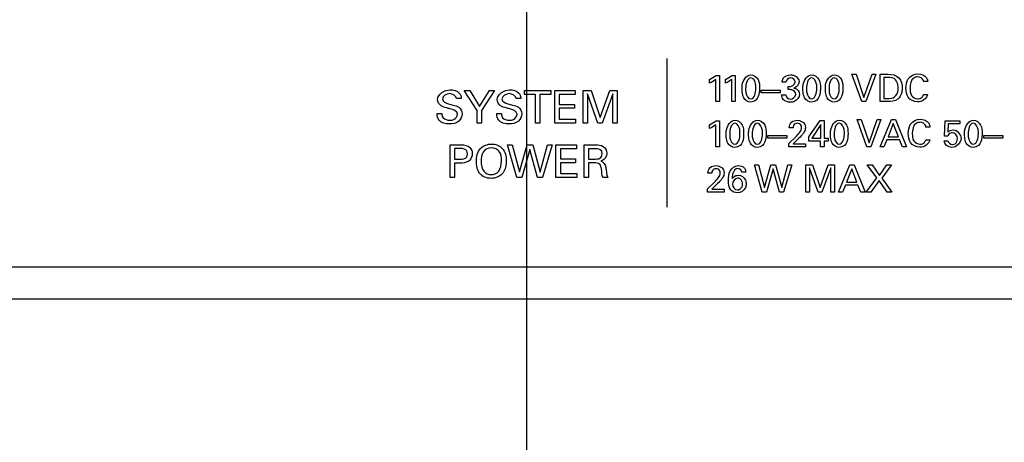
# Model space of a CAD drawing. Header units: inches. Extents: x 0 to 34, y 0 to 22.
# Tile 24 of 55: x 19.6 to 21.4, y 11.6 to 12.4. Entities that reach past the tile are written whole.
import ezdxf

# ---------------------------------------------------------------- set-up
doc = ezdxf.new("R2010")
doc.units = ezdxf.units.IN
doc.header["$LTSCALE"] = 1.87
doc.header["$MEASUREMENT"] = 0
doc.layers.get('0').update_dxf_attribs({"linetype": 'CONTINUOUS'})
doc.layers.add('DIMENSIONS', color=7, linetype='CONTINUOUS')
doc.styles.get("Standard").update_dxf_attribs({"font": 'txt', "width": 0.8})
doc.dimstyles.new('DIMSTYLE_1', dxfattribs={"dimtxt": 0.125, "dimasz": 0.18, "dimexe": 0.125, "dimexo": 0.0625, "dimgap": 0.09, "dimtad": 0, "dimtih": 1, "dimtoh": 1, "dimlfac": 2, "dimzin": 4, "dimdsep": 46, "dimtxsty": 'STANDARD', "dimblk": '_FILLED', "dimblk1": '_FILLED', "dimblk2": '_FILLED', "dimcen": 0.09, "dimadec": 0, "dimazin": 0, "dimtfac": 1, "dimtofl": 0, "dimtmove": 0, "dimatfit": 3, "dimldrblk": '_FILLED', "dimfxl": 1, "dimtolj": 1, "dimtzin": 4, "dimarcsym": 0})

# ---------------------------------------------------------------- blocks, each defined once
blk = doc.blocks.new('*D6')
at = {"layer": 'DIMENSIONS', "color": 2, "linetype": 'CONTINUOUS'}
blk.add_line((20.4859, 12.5852), (20.4859, 11.1855), dxfattribs=at)
at = {"layer": 'DIMENSIONS', "color": 2, "linetype": 'CONTINUOUS', "insert": (20.4234, 11.123), "char_height": 0.125, "width": 1.325, "attachment_point": 3, "rotation": 90, "line_spacing_factor": 0.9}
blk.add_mtext('80.61{\\Ftxt.shx;\\W1.000000;\\H0.125000; }[3.173]', dxfattribs=at)
blk = doc.blocks.new('_FILLED')
at = {"color": 0, "linetype": 'BYBLOCK'}
blk.add_solid([(0, 0), (-1, 0.174), (-1, -0.174)], dxfattribs=at)

msp = doc.modelspace()

# ---------------------------------------------------------------- linework, layer by layer
at = {"color": 40, "linetype": 'CONTINUOUS'}
for p, q in [((20.7436, 12.3148), (20.7436, 12.0418)), ((20.8226, 12.2692), (20.8226, 12.2762)), ((20.8338, 12.2357), (20.8338, 12.2762)), ((20.8343, 12.2837), (20.8405, 12.2837)), ((20.8405, 12.2837), (20.8405, 12.2357)), ((20.8519, 12.2692), (20.8519, 12.2762)), ((20.8631, 12.2357), (20.8631, 12.2762)), ((20.8635, 12.2837), (20.8697, 12.2837)), ((20.8697, 12.2837), (20.8697, 12.2357)), ((21.0843, 12.2858), (21.092, 12.2858)), ((21.1022, 12.2357), (21.0843, 12.2858)), ((21.092, 12.2858), (21.1062, 12.243)), ((21.1062, 12.243), (21.1212, 12.2858)), ((21.1282, 12.2858), (21.1098, 12.2357)), ((21.1212, 12.2858), (21.1282, 12.2858)), ((21.1358, 12.2858), (21.1503, 12.2858)), ((21.1358, 12.2357), (21.1358, 12.2858)), ((21.151, 12.28), (21.1427, 12.28)), ((21.1427, 12.28), (21.1427, 12.2414)), ((20.3715, 12.256), (20.3818, 12.256)), ((20.395, 12.2195), (20.3715, 12.256)), ((20.3818, 12.256), (20.3996, 12.2265)), ((20.3996, 12.2265), (20.4176, 12.256)), ((20.4269, 12.256), (20.4034, 12.2191)), ((20.4176, 12.256), (20.4269, 12.256)), ((20.4822, 12.256), (20.5307, 12.256)), ((20.4822, 12.2489), (20.4822, 12.256)), ((20.5307, 12.256), (20.5307, 12.2489)), ((20.5377, 12.256), (20.5754, 12.256)), ((20.5377, 12.1959), (20.5377, 12.256)), ((20.5754, 12.256), (20.5754, 12.2489)), ((20.5898, 12.256), (20.6045, 12.256)), ((20.5898, 12.1959), (20.5898, 12.256)), ((20.6045, 12.256), (20.6215, 12.2065)), ((20.6215, 12.2065), (20.6389, 12.256)), ((20.6389, 12.256), (20.6526, 12.256)), ((20.6526, 12.256), (20.6526, 12.1959)), ((20.9176, 12.2567), (20.9524, 12.2567)), ((20.9176, 12.2517), (20.9176, 12.2567)), ((20.9524, 12.2567), (20.9524, 12.2517)), ((20.9628, 12.2715), (20.9558, 12.2715)), ((20.9672, 12.2576), (20.9672, 12.2632)), ((21.2235, 12.2723), (21.2161, 12.2723)), ((20.366, 12.241), (20.3573, 12.241)), ((20.4755, 12.241), (20.4668, 12.241)), ((20.5023, 12.2489), (20.4822, 12.2489)), ((20.5023, 12.1959), (20.5023, 12.2489)), ((20.5307, 12.2489), (20.5106, 12.2489)), ((20.5106, 12.2489), (20.5106, 12.1959)), ((20.5754, 12.2489), (20.546, 12.2489)), ((20.546, 12.2489), (20.546, 12.2302)), ((20.6168, 12.1959), (20.5978, 12.2497)), ((20.5978, 12.2497), (20.5978, 12.1959)), ((20.6445, 12.25), (20.6247, 12.1959)), ((20.6445, 12.1959), (20.6445, 12.25)), ((20.9524, 12.2517), (20.9176, 12.2517)), ((20.955, 12.2481), (20.9624, 12.2481)), ((21.1427, 12.2414), (21.1495, 12.2414)), ((21.2158, 12.2489), (21.2234, 12.2489)), ((20.546, 12.2302), (20.574, 12.2302)), ((20.574, 12.2232), (20.546, 12.2232)), ((20.546, 12.2232), (20.546, 12.2032)), ((20.574, 12.2302), (20.574, 12.2232)), ((20.8405, 12.2357), (20.8338, 12.2357)), ((20.8697, 12.2357), (20.8631, 12.2357)), ((21.1098, 12.2357), (21.1022, 12.2357)), ((21.1499, 12.2357), (21.1358, 12.2357)), ((20.3217, 12.2135), (20.3303, 12.2135)), ((20.395, 12.1959), (20.395, 12.2195)), ((20.4034, 12.2191), (20.4034, 12.1959)), ((20.4312, 12.2135), (20.4398, 12.2135)), ((20.546, 12.2032), (20.5761, 12.2032)), ((20.5761, 12.2032), (20.5761, 12.1959)), ((21.0937, 12.2025), (21.1014, 12.2025)), ((21.1115, 12.1524), (21.0937, 12.2025)), ((21.1014, 12.2025), (21.1156, 12.1597)), ((21.1156, 12.1597), (21.1306, 12.2025)), ((21.1376, 12.2025), (21.1192, 12.1524)), ((21.1306, 12.2025), (21.1376, 12.2025)), ((21.1358, 12.1524), (21.1569, 12.2025)), ((21.1569, 12.2025), (21.1644, 12.2025)), ((21.1644, 12.2025), (21.1846, 12.1524)), ((20.4034, 12.1959), (20.395, 12.1959)), ((20.5106, 12.1959), (20.5023, 12.1959)), ((20.5761, 12.1959), (20.5377, 12.1959)), ((20.5978, 12.1959), (20.5898, 12.1959)), ((20.6247, 12.1959), (20.6168, 12.1959)), ((20.6526, 12.1959), (20.6445, 12.1959)), ((20.8226, 12.1859), (20.8226, 12.1928)), ((20.8338, 12.1524), (20.8338, 12.1928)), ((20.8343, 12.2004), (20.8405, 12.2004)), ((20.8405, 12.2004), (20.8405, 12.1524)), ((20.9762, 12.1873), (20.9689, 12.1873)), ((21.0051, 12.171), (21.0259, 12.201)), ((21.0269, 12.1937), (21.0103, 12.1684)), ((21.0259, 12.201), (21.0334, 12.201)), ((21.0269, 12.1684), (21.0269, 12.1937)), ((21.0334, 12.201), (21.0334, 12.1684)), ((21.1603, 12.1956), (21.1506, 12.171)), ((21.1696, 12.171), (21.1603, 12.1956)), ((21.2277, 12.1889), (21.2203, 12.1889)), ((21.2541, 12.1718), (21.2554, 12.2004)), ((21.2554, 12.2004), (21.2823, 12.2004)), ((21.2613, 12.1948), (21.2604, 12.1792)), ((21.2823, 12.1948), (21.2613, 12.1948)), ((21.2823, 12.2004), (21.2823, 12.1948)), ((20.9298, 12.1734), (20.9645, 12.1734)), ((20.9298, 12.1684), (20.9298, 12.1734)), ((20.9645, 12.1684), (20.9298, 12.1684)), ((20.9645, 12.1734), (20.9645, 12.1684)), ((20.9682, 12.1587), (20.9808, 12.171)), ((20.9843, 12.1658), (20.9759, 12.1579)), ((21.0051, 12.1628), (21.0051, 12.171)), ((21.0103, 12.1684), (21.0269, 12.1684)), ((21.0334, 12.1684), (21.0404, 12.1684)), ((21.0404, 12.1684), (21.0404, 12.1628)), ((21.1484, 12.1654), (21.143, 12.1524)), ((21.1717, 12.1654), (21.1484, 12.1654)), ((21.1506, 12.171), (21.1696, 12.171)), ((21.1771, 12.1524), (21.1717, 12.1654)), ((21.2199, 12.1656), (21.2276, 12.1656)), ((21.2604, 12.1718), (21.2541, 12.1718)), ((21.3268, 12.1734), (21.3615, 12.1734)), ((21.3268, 12.1684), (21.3268, 12.1734)), ((21.3615, 12.1684), (21.3268, 12.1684)), ((21.3615, 12.1734), (21.3615, 12.1684)), ((20.3452, 12.156), (20.3653, 12.156)), ((20.3452, 12.0959), (20.3452, 12.156)), ((20.3652, 12.1493), (20.3535, 12.1493)), ((20.3535, 12.1493), (20.3535, 12.1296)), ((20.4509, 12.156), (20.4598, 12.156)), ((20.468, 12.0959), (20.4509, 12.156)), ((20.4598, 12.156), (20.4728, 12.1065)), ((20.4728, 12.1065), (20.4872, 12.156)), ((20.4919, 12.1473), (20.477, 12.0959)), ((20.4872, 12.156), (20.4975, 12.156)), ((20.5058, 12.0959), (20.4919, 12.1473)), ((20.4975, 12.156), (20.5111, 12.1061)), ((20.5111, 12.1061), (20.5247, 12.156)), ((20.5329, 12.156), (20.5151, 12.0959)), ((20.5247, 12.156), (20.5329, 12.156)), ((20.5399, 12.156), (20.5777, 12.156)), ((20.5399, 12.0959), (20.5399, 12.156)), ((20.5777, 12.1489), (20.5483, 12.1489)), ((20.5483, 12.1489), (20.5483, 12.1302)), ((20.5777, 12.156), (20.5777, 12.1489)), ((20.5917, 12.156), (20.6132, 12.156)), ((20.5917, 12.0959), (20.5917, 12.156)), ((20.6129, 12.149), (20.5998, 12.149)), ((20.5998, 12.149), (20.5998, 12.1301)), ((20.8405, 12.1524), (20.8338, 12.1524)), ((20.9682, 12.1524), (20.9682, 12.1587)), ((20.9987, 12.1524), (20.9682, 12.1524)), ((20.9759, 12.1579), (20.9987, 12.1579)), ((20.9987, 12.1579), (20.9987, 12.1524)), ((21.0267, 12.1628), (21.0051, 12.1628)), ((21.0267, 12.1524), (21.0267, 12.1628)), ((21.0334, 12.1524), (21.0267, 12.1524)), ((21.0404, 12.1628), (21.0334, 12.1628)), ((21.0334, 12.1628), (21.0334, 12.1524)), ((21.1192, 12.1524), (21.1115, 12.1524)), ((21.143, 12.1524), (21.1358, 12.1524)), ((21.1846, 12.1524), (21.1771, 12.1524)), ((21.2535, 12.1637), (21.2607, 12.1637)), ((20.3535, 12.1296), (20.3634, 12.1296)), ((20.5483, 12.1302), (20.5762, 12.1302)), ((20.5762, 12.1302), (20.5762, 12.1232)), ((20.5998, 12.1301), (20.6129, 12.1301)), ((20.3633, 12.1226), (20.3535, 12.1226)), ((20.3535, 12.1226), (20.3535, 12.0959)), ((20.5762, 12.1232), (20.5483, 12.1232)), ((20.5483, 12.1232), (20.5483, 12.1032)), ((20.6104, 12.123), (20.5999, 12.123)), ((20.5999, 12.123), (20.5999, 12.0959)), ((20.9051, 12.1191), (20.9126, 12.1191)), ((20.9194, 12.069), (20.9051, 12.1191)), ((20.9126, 12.1191), (20.9234, 12.0779)), ((20.9234, 12.0779), (20.9353, 12.1191)), ((20.9393, 12.1119), (20.9269, 12.069)), ((20.9353, 12.1191), (20.9439, 12.1191)), ((20.9509, 12.069), (20.9393, 12.1119)), ((20.9439, 12.1191), (20.9552, 12.0776)), ((20.9552, 12.0776), (20.9666, 12.1191)), ((20.9734, 12.1191), (20.9586, 12.069)), ((20.9666, 12.1191), (20.9734, 12.1191)), ((20.9996, 12.1191), (21.0119, 12.1191)), ((20.9996, 12.069), (20.9996, 12.1191)), ((21.0221, 12.069), (21.0063, 12.1139)), ((21.0063, 12.1139), (21.0063, 12.069)), ((21.0119, 12.1191), (21.026, 12.0779)), ((21.026, 12.0779), (21.0405, 12.1191)), ((21.0452, 12.1141), (21.0287, 12.069)), ((21.0405, 12.1191), (21.052, 12.1191)), ((21.0452, 12.069), (21.0452, 12.1141)), ((21.052, 12.1191), (21.052, 12.069)), ((21.0595, 12.069), (21.0806, 12.1191)), ((21.084, 12.1123), (21.0743, 12.0877)), ((21.0806, 12.1191), (21.088, 12.1191)), ((21.0933, 12.0877), (21.084, 12.1123)), ((21.088, 12.1191), (21.1083, 12.069)), ((21.1124, 12.1191), (21.1213, 12.1191)), ((21.1298, 12.0953), (21.1124, 12.1191)), ((21.1213, 12.1191), (21.1349, 12.0999)), ((21.1349, 12.0999), (21.1484, 12.1191)), ((21.1568, 12.1191), (21.1389, 12.0951)), ((21.1484, 12.1191), (21.1568, 12.1191)), ((20.3535, 12.0959), (20.3452, 12.0959)), ((20.477, 12.0959), (20.468, 12.0959)), ((20.5151, 12.0959), (20.5058, 12.0959)), ((20.5783, 12.0959), (20.5399, 12.0959)), ((20.5483, 12.1032), (20.5783, 12.1032)), ((20.5783, 12.1032), (20.5783, 12.0959)), ((20.5999, 12.0959), (20.5917, 12.0959)), ((20.6352, 12.0959), (20.6263, 12.0959)), ((20.8267, 12.1039), (20.8194, 12.1039)), ((20.889, 12.1057), (20.8819, 12.1057)), ((21.1104, 12.069), (21.1298, 12.0953)), ((21.1389, 12.0951), (21.1577, 12.069)), ((20.8187, 12.0753), (20.8313, 12.0877)), ((20.8187, 12.069), (20.8187, 12.0753)), ((20.8348, 12.0825), (20.8264, 12.0745)), ((21.0721, 12.0821), (21.0667, 12.069)), ((21.0953, 12.0821), (21.0721, 12.0821)), ((21.0743, 12.0877), (21.0933, 12.0877)), ((21.1007, 12.069), (21.0953, 12.0821)), ((21.134, 12.0906), (21.1188, 12.069)), ((21.1489, 12.069), (21.134, 12.0906)), ((20.8492, 12.069), (20.8187, 12.069)), ((20.8264, 12.0745), (20.8492, 12.0745)), ((20.8492, 12.0745), (20.8492, 12.069)), ((20.9269, 12.069), (20.9194, 12.069)), ((20.9586, 12.069), (20.9509, 12.069)), ((21.0063, 12.069), (20.9996, 12.069)), ((21.0287, 12.069), (21.0221, 12.069)), ((21.052, 12.069), (21.0452, 12.069)), ((21.0667, 12.069), (21.0595, 12.069)), ((21.1083, 12.069), (21.1007, 12.069)), ((21.1188, 12.069), (21.1104, 12.069)), ((21.1577, 12.069), (21.1489, 12.069))]:
    msp.add_line(p, q, dxfattribs=at)
at = {"color": 7, "linetype": 'CONTINUOUS'}
for p, q in [((13.3268, 11.932), (21.9194, 11.932)), ((13.3268, 11.873), (21.9194, 11.873))]:
    msp.add_line(p, q, dxfattribs=at)
at = {"color": 40, "linetype": 'CONTINUOUS'}
for points in [[(20.8226, 12.2762), (20.8267, 12.2783), (20.8308, 12.2807), (20.8343, 12.2837)], [(20.8338, 12.2762), (20.8305, 12.2734), (20.8266, 12.2711), (20.8226, 12.2692)], [(20.8519, 12.2762), (20.856, 12.2783), (20.86, 12.2807), (20.8635, 12.2837)], [(20.8631, 12.2762), (20.8597, 12.2734), (20.8558, 12.2711), (20.8519, 12.2692)], [(20.8983, 12.2791), (20.891, 12.2791), (20.8887, 12.2668), (20.8887, 12.2595)], [(20.9715, 12.2791), (20.9677, 12.2791), (20.9632, 12.2753), (20.9628, 12.2715)], [(20.98, 12.2715), (20.98, 12.2753), (20.9753, 12.2791), (20.9715, 12.2791)], [(21.0102, 12.2791), (21.0029, 12.2791), (21.0007, 12.2668), (21.0007, 12.2595)], [(21.0516, 12.2791), (21.0443, 12.2791), (21.0421, 12.2668), (21.0421, 12.2595)], [(21.1503, 12.2858), (21.1573, 12.2858), (21.1659, 12.2847), (21.1705, 12.2793)], [(21.1644, 12.2757), (21.1612, 12.2792), (21.1557, 12.28), (21.151, 12.28)], [(21.1705, 12.2793), (21.1748, 12.2742), (21.1766, 12.267), (21.1766, 12.2603)], [(20.3225, 12.2396), (20.3225, 12.2492), (20.3358, 12.2572), (20.3454, 12.2572)], [(20.3454, 12.2572), (20.3514, 12.2572), (20.3583, 12.2557), (20.3623, 12.2513)], [(20.432, 12.2396), (20.432, 12.2492), (20.4453, 12.2572), (20.4549, 12.2572)], [(20.4549, 12.2572), (20.4609, 12.2572), (20.4678, 12.2557), (20.4718, 12.2513)], [(20.8981, 12.2405), (20.9052, 12.2405), (20.9076, 12.2525), (20.9076, 12.2596)], [(20.9672, 12.2632), (20.9722, 12.2627), (20.98, 12.2664), (20.98, 12.2715)], [(20.9738, 12.2572), (20.9716, 12.2576), (20.9694, 12.2576), (20.9672, 12.2576)], [(20.9808, 12.2488), (20.9808, 12.2524), (20.9774, 12.2564), (20.9738, 12.2572)], [(20.987, 12.2716), (20.987, 12.2667), (20.9822, 12.2614), (20.9774, 12.2603)], [(21.0101, 12.2405), (21.0172, 12.2405), (21.0195, 12.2525), (21.0195, 12.2596)], [(21.0515, 12.2405), (21.0586, 12.2405), (21.0609, 12.2525), (21.0609, 12.2596)], [(20.3288, 12.2278), (20.3251, 12.2303), (20.3225, 12.2352), (20.3225, 12.2396)], [(20.3447, 12.2502), (20.3392, 12.2502), (20.3313, 12.2459), (20.3313, 12.2404)], [(20.3313, 12.2404), (20.3313, 12.2358), (20.3376, 12.2326), (20.3422, 12.2315)], [(20.3573, 12.241), (20.357, 12.2462), (20.3499, 12.2502), (20.3447, 12.2502)], [(20.3623, 12.2513), (20.3648, 12.2486), (20.3657, 12.2446), (20.366, 12.241)], [(20.4383, 12.2278), (20.4346, 12.2303), (20.432, 12.2352), (20.432, 12.2396)], [(20.4542, 12.2502), (20.4487, 12.2502), (20.4408, 12.2459), (20.4408, 12.2404)], [(20.4408, 12.2404), (20.4408, 12.2358), (20.4471, 12.2326), (20.4517, 12.2315)], [(20.4668, 12.241), (20.4665, 12.2462), (20.4594, 12.2502), (20.4542, 12.2502)], [(20.4718, 12.2513), (20.4743, 12.2486), (20.4752, 12.2446), (20.4755, 12.241)], [(20.8981, 12.2347), (20.893, 12.2347), (20.8874, 12.2382), (20.8852, 12.2427)], [(20.9076, 12.2384), (20.9051, 12.2361), (20.9015, 12.2347), (20.8981, 12.2347)], [(20.9579, 12.2395), (20.9559, 12.2418), (20.9551, 12.2451), (20.955, 12.2481)], [(20.971, 12.2345), (20.9663, 12.2345), (20.9609, 12.236), (20.9579, 12.2395)], [(20.9624, 12.2481), (20.9623, 12.2441), (20.9672, 12.2402), (20.9712, 12.2402)], [(20.9712, 12.2402), (20.9755, 12.2402), (20.9808, 12.2445), (20.9808, 12.2488)], [(21.01, 12.2347), (21.005, 12.2347), (20.9994, 12.2382), (20.9972, 12.2427)], [(21.0196, 12.2384), (21.0171, 12.2361), (21.0134, 12.2347), (21.01, 12.2347)], [(21.0514, 12.2347), (21.0463, 12.2347), (21.0408, 12.2382), (21.0385, 12.2427)], [(21.061, 12.2384), (21.0585, 12.2361), (21.0548, 12.2347), (21.0514, 12.2347)], [(21.1495, 12.2414), (21.154, 12.2414), (21.1591, 12.2415), (21.1626, 12.2442)], [(21.1683, 12.2398), (21.1635, 12.2358), (21.1562, 12.2357), (21.1499, 12.2357)], [(21.2234, 12.2489), (21.2226, 12.2411), (21.2124, 12.2349), (21.2046, 12.2349)], [(21.2052, 12.2406), (21.2081, 12.2406), (21.2113, 12.2415), (21.2133, 12.2436)], [(21.2133, 12.2436), (21.2146, 12.245), (21.2154, 12.247), (21.2158, 12.2489)], [(20.3589, 12.2123), (20.3589, 12.218), (20.3506, 12.2211), (20.3451, 12.2225)], [(20.3616, 12.2252), (20.3653, 12.2227), (20.3676, 12.2177), (20.3676, 12.2132)], [(20.4684, 12.2123), (20.4684, 12.218), (20.4601, 12.2211), (20.4546, 12.2225)], [(20.4711, 12.2252), (20.4748, 12.2227), (20.4771, 12.2177), (20.4771, 12.2132)], [(20.3252, 12.2013), (20.3226, 12.2046), (20.3217, 12.2092), (20.3217, 12.2135)], [(20.4347, 12.2013), (20.4321, 12.2046), (20.4312, 12.2092), (20.4312, 12.2135)], [(20.3438, 12.1945), (20.3372, 12.1945), (20.3293, 12.1961), (20.3252, 12.2013)], [(20.4533, 12.1945), (20.4467, 12.1945), (20.4388, 12.1961), (20.4347, 12.2013)], [(20.8226, 12.1928), (20.8267, 12.195), (20.8308, 12.1974), (20.8343, 12.2004)], [(20.8338, 12.1928), (20.8305, 12.19), (20.8266, 12.1878), (20.8226, 12.1859)], [(20.869, 12.1958), (20.8617, 12.1958), (20.8595, 12.1834), (20.8595, 12.1762)], [(20.9104, 12.1958), (20.9031, 12.1958), (20.9009, 12.1834), (20.9009, 12.1762)], [(20.9689, 12.1873), (20.969, 12.1911), (20.9705, 12.1953), (20.9733, 12.1978)], [(20.9733, 12.1978), (20.9761, 12.2002), (20.9801, 12.2013), (20.9837, 12.2013)], [(20.9882, 12.1793), (20.99, 12.1818), (20.9917, 12.1848), (20.9917, 12.1878)], [(21.061, 12.1958), (21.0537, 12.1958), (21.0515, 12.1834), (21.0515, 12.1762)], [(21.2604, 12.1792), (21.263, 12.1818), (21.2669, 12.1837), (21.2706, 12.1837)], [(21.2706, 12.1837), (21.2777, 12.1837), (21.2849, 12.175), (21.2849, 12.1678)], [(21.3074, 12.1958), (21.3002, 12.1958), (21.2979, 12.1834), (21.2979, 12.1762)], [(20.8689, 12.1572), (20.876, 12.1572), (20.8783, 12.1692), (20.8783, 12.1763)], [(20.9103, 12.1572), (20.9174, 12.1572), (20.9197, 12.1692), (20.9197, 12.1763)], [(20.9808, 12.171), (20.9834, 12.1736), (20.986, 12.1763), (20.9882, 12.1793)], [(20.9932, 12.1753), (20.9905, 12.1719), (20.9874, 12.1689), (20.9843, 12.1658)], [(21.0608, 12.1572), (21.0679, 12.1572), (21.0703, 12.1692), (21.0703, 12.1763)], [(21.2276, 12.1656), (21.2267, 12.1578), (21.2166, 12.1516), (21.2088, 12.1516)], [(21.2175, 12.1603), (21.2188, 12.1617), (21.2196, 12.1637), (21.2199, 12.1656)], [(21.2626, 12.1758), (21.2616, 12.1747), (21.2609, 12.1733), (21.2604, 12.1718)], [(21.2691, 12.1783), (21.2668, 12.1783), (21.2643, 12.1775), (21.2626, 12.1758)], [(21.2849, 12.1678), (21.2849, 12.1599), (21.2757, 12.1513), (21.2678, 12.1513)], [(21.2782, 12.168), (21.2782, 12.1726), (21.2737, 12.1783), (21.2691, 12.1783)], [(21.3073, 12.1572), (21.3144, 12.1572), (21.3167, 12.1692), (21.3167, 12.1763)], [(20.3653, 12.156), (20.371, 12.156), (20.3779, 12.1554), (20.3817, 12.1512)], [(20.3817, 12.1512), (20.3846, 12.1482), (20.3862, 12.1437), (20.3862, 12.1395)], [(20.3937, 12.1255), (20.3937, 12.1339), (20.3957, 12.1434), (20.4014, 12.1495)], [(20.4014, 12.1495), (20.4063, 12.1548), (20.4143, 12.1576), (20.4215, 12.1576)], [(20.6132, 12.156), (20.6179, 12.156), (20.623, 12.1557), (20.627, 12.1532)], [(20.627, 12.1532), (20.6309, 12.1507), (20.6337, 12.1456), (20.6337, 12.1409)], [(20.8688, 12.1514), (20.8638, 12.1514), (20.8582, 12.1549), (20.856, 12.1594)], [(20.8784, 12.1551), (20.8759, 12.1527), (20.8722, 12.1514), (20.8688, 12.1514)], [(20.9102, 12.1514), (20.9052, 12.1514), (20.8996, 12.1549), (20.8974, 12.1594)], [(20.9198, 12.1551), (20.9173, 12.1527), (20.9136, 12.1514), (20.9102, 12.1514)], [(21.0608, 12.1514), (21.0557, 12.1514), (21.0501, 12.1549), (21.0479, 12.1594)], [(21.0703, 12.1551), (21.0678, 12.1527), (21.0642, 12.1514), (21.0608, 12.1514)], [(21.2094, 12.1573), (21.2123, 12.1573), (21.2155, 12.1582), (21.2175, 12.1603)], [(21.2678, 12.1513), (21.2614, 12.1513), (21.2537, 12.1574), (21.2535, 12.1637)], [(21.2607, 12.1637), (21.2608, 12.1603), (21.2652, 12.1569), (21.2687, 12.1569)], [(21.3072, 12.1514), (21.3022, 12.1514), (21.2966, 12.1549), (21.2944, 12.1594)], [(21.3168, 12.1551), (21.3143, 12.1527), (21.3106, 12.1514), (21.3072, 12.1514)], [(20.3862, 12.1395), (20.3862, 12.1353), (20.3844, 12.1308), (20.3814, 12.1278)], [(20.6129, 12.1301), (20.6156, 12.1301), (20.6185, 12.1301), (20.6208, 12.1314)], [(20.6208, 12.1314), (20.6234, 12.1329), (20.6249, 12.1363), (20.6249, 12.1393)], [(20.6294, 12.1303), (20.6275, 12.1284), (20.6249, 12.1271), (20.6223, 12.1264)], [(20.6337, 12.1409), (20.6337, 12.1371), (20.6321, 12.133), (20.6294, 12.1303)], [(20.4024, 12.126), (20.4024, 12.1195), (20.4036, 12.1122), (20.4078, 12.107)], [(20.4344, 12.107), (20.4387, 12.1123), (20.4398, 12.1198), (20.4398, 12.1266)], [(20.6223, 12.1264), (20.6271, 12.1251), (20.6309, 12.1197), (20.6315, 12.1148)], [(20.6263, 12.0959), (20.6246, 12.101), (20.6243, 12.1065), (20.6236, 12.1118)], [(20.6315, 12.1148), (20.6322, 12.1084), (20.6331, 12.1019), (20.6352, 12.0959)], [(20.8194, 12.1039), (20.8195, 12.1078), (20.8209, 12.112), (20.8238, 12.1145)], [(20.8238, 12.1145), (20.8266, 12.1169), (20.8306, 12.118), (20.8342, 12.118)], [(20.8819, 12.1057), (20.8818, 12.1091), (20.878, 12.1128), (20.8746, 12.1128)], [(20.8749, 12.118), (20.8791, 12.118), (20.8836, 12.1165), (20.8864, 12.1135)], [(20.8864, 12.1135), (20.8882, 12.1114), (20.8889, 12.1084), (20.889, 12.1057)], [(20.4078, 12.107), (20.4108, 12.1033), (20.4163, 12.1015), (20.4211, 12.1015)], [(20.4211, 12.1015), (20.4259, 12.1015), (20.4313, 12.1034), (20.4344, 12.107)], [(20.8313, 12.0877), (20.8339, 12.0903), (20.8365, 12.093), (20.8387, 12.096)], [(20.8387, 12.096), (20.8405, 12.0985), (20.8422, 12.1014), (20.8422, 12.1045)], [(20.874, 12.0949), (20.8692, 12.0949), (20.8644, 12.0889), (20.8644, 12.0841)], [(20.8437, 12.0919), (20.841, 12.0886), (20.8378, 12.0856), (20.8348, 12.0825)], [(20.8615, 12.0732), (20.8579, 12.0781), (20.8572, 12.0848), (20.8572, 12.0909)], [(20.8644, 12.0841), (20.8644, 12.0794), (20.8689, 12.0733), (20.8737, 12.0733)], [(20.8734, 12.068), (20.8691, 12.068), (20.8642, 12.0698), (20.8615, 12.0732)]]:
    msp.add_open_spline(points, degree=3, dxfattribs=at)
for points, knots in [([(20.8821, 12.2592), (20.8821, 12.2615), (20.882, 12.2716), (20.8901, 12.2847), (20.8982, 12.2847)], [0, 0, 0, 0, 0.223977, 1, 1, 1, 1]), ([(20.8982, 12.2847), (20.9036, 12.2847), (20.9142, 12.2768), (20.9143, 12.2655), (20.9143, 12.2603)], [0, 0, 0, 0, 0.504104, 1, 1, 1, 1]), ([(20.9076, 12.2596), (20.9076, 12.2623), (20.9078, 12.2693), (20.9031, 12.2791), (20.8983, 12.2791)], [0, 0, 0, 0, 0.351723, 1, 1, 1, 1]), ([(20.9558, 12.2715), (20.9559, 12.274), (20.9577, 12.2817), (20.9664, 12.2846), (20.9713, 12.2846)], [0, 0, 0, 0, 0.333016, 1, 1, 1, 1]), ([(20.9713, 12.2846), (20.9736, 12.2846), (20.981, 12.284), (20.987, 12.2766), (20.987, 12.2716)], [0, 0, 0, 0, 0.319698, 1, 1, 1, 1]), ([(20.994, 12.2592), (20.994, 12.2615), (20.9939, 12.2716), (21.002, 12.2847), (21.0101, 12.2847)], [0, 0, 0, 0, 0.224003, 1, 1, 1, 1]), ([(21.0101, 12.2847), (21.0155, 12.2847), (21.0262, 12.2768), (21.0262, 12.2655), (21.0262, 12.2603)], [0, 0, 0, 0, 0.504104, 1, 1, 1, 1]), ([(21.0195, 12.2596), (21.0195, 12.2623), (21.0198, 12.2693), (21.0151, 12.2791), (21.0102, 12.2791)], [0, 0, 0, 0, 0.351669, 1, 1, 1, 1]), ([(21.0354, 12.2592), (21.0354, 12.2615), (21.0353, 12.2716), (21.0434, 12.2847), (21.0515, 12.2847)], [0, 0, 0, 0, 0.224009, 1, 1, 1, 1]), ([(21.0515, 12.2847), (21.0569, 12.2847), (21.0676, 12.2768), (21.0676, 12.2655), (21.0676, 12.2603)], [0, 0, 0, 0, 0.504181, 1, 1, 1, 1]), ([(21.0609, 12.2596), (21.0609, 12.2623), (21.0612, 12.2693), (21.0565, 12.2791), (21.0516, 12.2791)], [0, 0, 0, 0, 0.351792, 1, 1, 1, 1]), ([(21.1692, 12.2601), (21.1692, 12.2609), (21.169, 12.2663), (21.1675, 12.2722), (21.1644, 12.2757)], [0, 0, 0, 0, 0.152115, 1, 1, 1, 1]), ([(21.1836, 12.2602), (21.1836, 12.2661), (21.1854, 12.2796), (21.1989, 12.2865), (21.2055, 12.2865)], [0, 0, 0, 0, 0.469706, 1, 1, 1, 1]), ([(21.2053, 12.281), (21.2027, 12.281), (21.193, 12.2785), (21.191, 12.2669), (21.191, 12.2603)], [0, 0, 0, 0, 0.276758, 1, 1, 1, 1]), ([(21.2161, 12.2723), (21.216, 12.273), (21.2152, 12.2778), (21.2094, 12.281), (21.2053, 12.281)], [0, 0, 0, 0, 0.14782, 1, 1, 1, 1]), ([(21.2055, 12.2865), (21.2113, 12.2865), (21.2211, 12.2832), (21.2233, 12.2747), (21.2235, 12.2723)], [0, 0, 0, 0, 0.702198, 1, 1, 1, 1]), ([(20.8852, 12.2427), (20.8836, 12.246), (20.8823, 12.2516), (20.8821, 12.2572), (20.8821, 12.2592)], [0, 0, 0, 0, 0.657913, 1, 1, 1, 1]), ([(20.8887, 12.2595), (20.8887, 12.257), (20.8886, 12.2501), (20.8933, 12.2405), (20.8981, 12.2405)], [0, 0, 0, 0, 0.339214, 1, 1, 1, 1]), ([(20.9143, 12.2603), (20.9143, 12.2577), (20.914, 12.2501), (20.9114, 12.2419), (20.9076, 12.2384)], [0, 0, 0, 0, 0.330155, 1, 1, 1, 1]), ([(20.9774, 12.2603), (20.9795, 12.26), (20.9851, 12.2582), (20.9877, 12.2521), (20.9877, 12.2487)], [0, 0, 0, 0, 0.381669, 1, 1, 1, 1]), ([(20.9972, 12.2427), (20.9955, 12.246), (20.9942, 12.2516), (20.994, 12.2572), (20.994, 12.2592)], [0, 0, 0, 0, 0.657884, 1, 1, 1, 1]), ([(21.0007, 12.2595), (21.0007, 12.257), (21.0005, 12.2501), (21.0052, 12.2405), (21.0101, 12.2405)], [0, 0, 0, 0, 0.339262, 1, 1, 1, 1]), ([(21.0262, 12.2603), (21.0262, 12.2577), (21.026, 12.2501), (21.0234, 12.2419), (21.0196, 12.2384)], [0, 0, 0, 0, 0.330155, 1, 1, 1, 1]), ([(21.0385, 12.2427), (21.0369, 12.246), (21.0356, 12.2516), (21.0354, 12.2572), (21.0354, 12.2592)], [0, 0, 0, 0, 0.65792, 1, 1, 1, 1]), ([(21.0421, 12.2595), (21.0421, 12.257), (21.0419, 12.2501), (21.0466, 12.2405), (21.0515, 12.2405)], [0, 0, 0, 0, 0.339266, 1, 1, 1, 1]), ([(21.0676, 12.2603), (21.0676, 12.2577), (21.0674, 12.2501), (21.0647, 12.2419), (21.061, 12.2384)], [0, 0, 0, 0, 0.330123, 1, 1, 1, 1]), ([(21.1626, 12.2442), (21.1665, 12.247), (21.1691, 12.2533), (21.1692, 12.259), (21.1692, 12.2601)], [0, 0, 0, 0, 0.825584, 1, 1, 1, 1]), ([(21.1766, 12.2603), (21.1766, 12.2579), (21.176, 12.2504), (21.1723, 12.243), (21.1683, 12.2398)], [0, 0, 0, 0, 0.326928, 1, 1, 1, 1]), ([(21.2046, 12.2349), (21.1982, 12.2349), (21.1852, 12.2416), (21.1836, 12.2546), (21.1836, 12.2602)], [0, 0, 0, 0, 0.536009, 1, 1, 1, 1]), ([(21.191, 12.2603), (21.191, 12.2557), (21.1914, 12.246), (21.2009, 12.2406), (21.2052, 12.2406)], [0, 0, 0, 0, 0.512327, 1, 1, 1, 1]), ([(20.9877, 12.2487), (20.9877, 12.2434), (20.9814, 12.2354), (20.9735, 12.2345), (20.971, 12.2345)], [0, 0, 0, 0, 0.682013, 1, 1, 1, 1]), ([(20.3451, 12.2225), (20.3431, 12.2229), (20.3376, 12.2243), (20.3318, 12.2257), (20.3288, 12.2278)], [0, 0, 0, 0, 0.3584, 1, 1, 1, 1]), ([(20.3422, 12.2315), (20.345, 12.2308), (20.3516, 12.2291), (20.3584, 12.2273), (20.3616, 12.2252)], [0, 0, 0, 0, 0.433537, 1, 1, 1, 1]), ([(20.4546, 12.2225), (20.4526, 12.2229), (20.4471, 12.2243), (20.4413, 12.2257), (20.4383, 12.2278)], [0, 0, 0, 0, 0.358261, 1, 1, 1, 1]), ([(20.4517, 12.2315), (20.4545, 12.2308), (20.4611, 12.2291), (20.4679, 12.2273), (20.4711, 12.2252)], [0, 0, 0, 0, 0.433501, 1, 1, 1, 1]), ([(20.3303, 12.2135), (20.3304, 12.2109), (20.3318, 12.2031), (20.3405, 12.2015), (20.3448, 12.2015)], [0, 0, 0, 0, 0.373051, 1, 1, 1, 1]), ([(20.3676, 12.2132), (20.3676, 12.2083), (20.3622, 12.1967), (20.35, 12.1945), (20.3438, 12.1945)], [0, 0, 0, 0, 0.443291, 1, 1, 1, 1]), ([(20.3448, 12.2015), (20.3474, 12.2015), (20.3539, 12.2019), (20.3589, 12.2084), (20.3589, 12.2123)], [0, 0, 0, 0, 0.395835, 1, 1, 1, 1]), ([(20.4398, 12.2135), (20.4399, 12.2109), (20.4413, 12.2031), (20.45, 12.2015), (20.4543, 12.2015)], [0, 0, 0, 0, 0.372986, 1, 1, 1, 1]), ([(20.4771, 12.2132), (20.4771, 12.2083), (20.4717, 12.1967), (20.4595, 12.1945), (20.4533, 12.1945)], [0, 0, 0, 0, 0.443284, 1, 1, 1, 1]), ([(20.4543, 12.2015), (20.4569, 12.2015), (20.4634, 12.2019), (20.4684, 12.2084), (20.4684, 12.2123)], [0, 0, 0, 0, 0.395874, 1, 1, 1, 1]), ([(21.1878, 12.1769), (21.1878, 12.1827), (21.1896, 12.1962), (21.2031, 12.2032), (21.2097, 12.2032)], [0, 0, 0, 0, 0.469736, 1, 1, 1, 1]), ([(21.2097, 12.2032), (21.2155, 12.2032), (21.2253, 12.1998), (21.2275, 12.1914), (21.2277, 12.1889)], [0, 0, 0, 0, 0.702217, 1, 1, 1, 1]), ([(20.8529, 12.1758), (20.8529, 12.1782), (20.8528, 12.1882), (20.8609, 12.2014), (20.869, 12.2014)], [0, 0, 0, 0, 0.224, 1, 1, 1, 1]), ([(20.869, 12.2014), (20.8743, 12.2014), (20.885, 12.1934), (20.8851, 12.1822), (20.8851, 12.1769)], [0, 0, 0, 0, 0.504096, 1, 1, 1, 1]), ([(20.8783, 12.1763), (20.8783, 12.179), (20.8786, 12.1859), (20.8739, 12.1958), (20.869, 12.1958)], [0, 0, 0, 0, 0.351664, 1, 1, 1, 1]), ([(20.8942, 12.1758), (20.8942, 12.1782), (20.8941, 12.1882), (20.9022, 12.2014), (20.9103, 12.2014)], [0, 0, 0, 0, 0.223977, 1, 1, 1, 1]), ([(20.9103, 12.2014), (20.9157, 12.2014), (20.9264, 12.1934), (20.9264, 12.1822), (20.9264, 12.1769)], [0, 0, 0, 0, 0.504104, 1, 1, 1, 1]), ([(20.9197, 12.1763), (20.9197, 12.179), (20.92, 12.1859), (20.9153, 12.1958), (20.9104, 12.1958)], [0, 0, 0, 0, 0.351723, 1, 1, 1, 1]), ([(20.984, 12.1957), (20.9825, 12.1957), (20.9779, 12.195), (20.9762, 12.19), (20.9762, 12.1873)], [0, 0, 0, 0, 0.362907, 1, 1, 1, 1]), ([(20.9837, 12.2013), (20.9889, 12.2013), (20.9976, 12.1972), (20.9986, 12.1895), (20.9986, 12.1873)], [0, 0, 0, 0, 0.699731, 1, 1, 1, 1]), ([(20.9917, 12.1878), (20.9917, 12.1904), (20.9897, 12.1951), (20.9854, 12.1957), (20.984, 12.1957)], [0, 0, 0, 0, 0.650843, 1, 1, 1, 1]), ([(20.9986, 12.1873), (20.9986, 12.1846), (20.997, 12.1801), (20.9943, 12.1766), (20.9932, 12.1753)], [0, 0, 0, 0, 0.609415, 1, 1, 1, 1]), ([(21.0448, 12.1758), (21.0448, 12.1782), (21.0447, 12.1882), (21.0528, 12.2014), (21.0609, 12.2014)], [0, 0, 0, 0, 0.223977, 1, 1, 1, 1]), ([(21.0609, 12.2014), (21.0663, 12.2014), (21.077, 12.1934), (21.077, 12.1822), (21.077, 12.1769)], [0, 0, 0, 0, 0.504104, 1, 1, 1, 1]), ([(21.0703, 12.1763), (21.0703, 12.179), (21.0705, 12.1859), (21.0658, 12.1958), (21.061, 12.1958)], [0, 0, 0, 0, 0.351723, 1, 1, 1, 1]), ([(21.2094, 12.1976), (21.2069, 12.1976), (21.1972, 12.1952), (21.1952, 12.1836), (21.1952, 12.1769)], [0, 0, 0, 0, 0.27685, 1, 1, 1, 1]), ([(21.2203, 12.1889), (21.2201, 12.1897), (21.2194, 12.1944), (21.2135, 12.1976), (21.2094, 12.1976)], [0, 0, 0, 0, 0.147935, 1, 1, 1, 1]), ([(21.2913, 12.1758), (21.2913, 12.1782), (21.2912, 12.1882), (21.2993, 12.2014), (21.3074, 12.2014)], [0, 0, 0, 0, 0.223977, 1, 1, 1, 1]), ([(21.3074, 12.2014), (21.3127, 12.2014), (21.3234, 12.1934), (21.3235, 12.1822), (21.3235, 12.1769)], [0, 0, 0, 0, 0.504104, 1, 1, 1, 1]), ([(21.3167, 12.1763), (21.3167, 12.179), (21.317, 12.1859), (21.3123, 12.1958), (21.3074, 12.1958)], [0, 0, 0, 0, 0.351718, 1, 1, 1, 1]), ([(20.856, 12.1594), (20.8543, 12.1627), (20.8531, 12.1683), (20.8529, 12.1739), (20.8529, 12.1758)], [0, 0, 0, 0, 0.657884, 1, 1, 1, 1]), ([(20.8595, 12.1762), (20.8595, 12.1737), (20.8593, 12.1668), (20.864, 12.1572), (20.8689, 12.1572)], [0, 0, 0, 0, 0.339262, 1, 1, 1, 1]), ([(20.8851, 12.1769), (20.8851, 12.1744), (20.8848, 12.1668), (20.8822, 12.1586), (20.8784, 12.1551)], [0, 0, 0, 0, 0.330155, 1, 1, 1, 1]), ([(20.8974, 12.1594), (20.8957, 12.1627), (20.8944, 12.1683), (20.8942, 12.1739), (20.8942, 12.1758)], [0, 0, 0, 0, 0.657913, 1, 1, 1, 1]), ([(20.9009, 12.1762), (20.9009, 12.1737), (20.9007, 12.1668), (20.9054, 12.1572), (20.9103, 12.1572)], [0, 0, 0, 0, 0.339214, 1, 1, 1, 1]), ([(20.9264, 12.1769), (20.9264, 12.1744), (20.9262, 12.1668), (20.9236, 12.1586), (20.9198, 12.1551)], [0, 0, 0, 0, 0.330155, 1, 1, 1, 1]), ([(21.0479, 12.1594), (21.0463, 12.1627), (21.045, 12.1683), (21.0448, 12.1739), (21.0448, 12.1758)], [0, 0, 0, 0, 0.657913, 1, 1, 1, 1]), ([(21.0515, 12.1762), (21.0515, 12.1737), (21.0513, 12.1668), (21.056, 12.1572), (21.0608, 12.1572)], [0, 0, 0, 0, 0.339214, 1, 1, 1, 1]), ([(21.077, 12.1769), (21.077, 12.1744), (21.0767, 12.1668), (21.0741, 12.1586), (21.0703, 12.1551)], [0, 0, 0, 0, 0.330155, 1, 1, 1, 1]), ([(21.2088, 12.1516), (21.2024, 12.1516), (21.1893, 12.1583), (21.1878, 12.1713), (21.1878, 12.1769)], [0, 0, 0, 0, 0.536047, 1, 1, 1, 1]), ([(21.1952, 12.1769), (21.1952, 12.1724), (21.1956, 12.1627), (21.205, 12.1573), (21.2094, 12.1573)], [0, 0, 0, 0, 0.512327, 1, 1, 1, 1]), ([(21.2687, 12.1569), (21.2704, 12.1569), (21.276, 12.1581), (21.2782, 12.1644), (21.2782, 12.168)], [0, 0, 0, 0, 0.326279, 1, 1, 1, 1]), ([(21.2944, 12.1594), (21.2927, 12.1627), (21.2915, 12.1683), (21.2913, 12.1739), (21.2913, 12.1758)], [0, 0, 0, 0, 0.657913, 1, 1, 1, 1]), ([(21.2979, 12.1762), (21.2979, 12.1737), (21.2977, 12.1668), (21.3024, 12.1572), (21.3073, 12.1572)], [0, 0, 0, 0, 0.339209, 1, 1, 1, 1]), ([(21.3235, 12.1769), (21.3235, 12.1744), (21.3232, 12.1668), (21.3206, 12.1586), (21.3168, 12.1551)], [0, 0, 0, 0, 0.330155, 1, 1, 1, 1]), ([(20.3773, 12.1399), (20.3773, 12.1417), (20.3764, 12.148), (20.369, 12.1493), (20.3652, 12.1493)], [0, 0, 0, 0, 0.325685, 1, 1, 1, 1]), ([(20.4216, 12.1506), (20.4159, 12.1506), (20.4033, 12.1445), (20.4024, 12.1318), (20.4024, 12.126)], [0, 0, 0, 0, 0.496592, 1, 1, 1, 1]), ([(20.4215, 12.1576), (20.4286, 12.1576), (20.4453, 12.1518), (20.4486, 12.1346), (20.4486, 12.1265)], [0, 0, 0, 0, 0.467403, 1, 1, 1, 1]), ([(20.4398, 12.1266), (20.4398, 12.1325), (20.4391, 12.145), (20.4269, 12.1506), (20.4216, 12.1506)], [0, 0, 0, 0, 0.525886, 1, 1, 1, 1]), ([(20.6249, 12.1393), (20.6249, 12.1412), (20.6239, 12.1475), (20.6167, 12.149), (20.6129, 12.149)], [0, 0, 0, 0, 0.338285, 1, 1, 1, 1]), ([(20.3634, 12.1296), (20.3679, 12.1296), (20.3762, 12.1309), (20.3773, 12.1379), (20.3773, 12.1399)], [0, 0, 0, 0, 0.692066, 1, 1, 1, 1]), ([(20.3814, 12.1278), (20.3806, 12.127), (20.3756, 12.1229), (20.3685, 12.1226), (20.3633, 12.1226)], [0, 0, 0, 0, 0.177343, 1, 1, 1, 1]), ([(20.4208, 12.0945), (20.4131, 12.0945), (20.3961, 12.101), (20.3937, 12.118), (20.3937, 12.1255)], [0, 0, 0, 0, 0.507901, 1, 1, 1, 1]), ([(20.4486, 12.1265), (20.4486, 12.1189), (20.4462, 12.1016), (20.4289, 12.0945), (20.4208, 12.0945)], [0, 0, 0, 0, 0.485982, 1, 1, 1, 1]), ([(20.6236, 12.1118), (20.6232, 12.1149), (20.6219, 12.1227), (20.6138, 12.123), (20.6104, 12.123)], [0, 0, 0, 0, 0.479633, 1, 1, 1, 1]), ([(20.8345, 12.1123), (20.833, 12.1123), (20.8284, 12.1117), (20.8267, 12.1066), (20.8267, 12.1039)], [0, 0, 0, 0, 0.362907, 1, 1, 1, 1]), ([(20.8342, 12.118), (20.8394, 12.118), (20.8481, 12.1139), (20.8491, 12.1062), (20.8491, 12.1039)], [0, 0, 0, 0, 0.699731, 1, 1, 1, 1]), ([(20.8422, 12.1045), (20.8422, 12.1071), (20.8402, 12.1118), (20.8359, 12.1123), (20.8345, 12.1123)], [0, 0, 0, 0, 0.650824, 1, 1, 1, 1]), ([(20.8572, 12.0909), (20.8572, 12.0968), (20.8575, 12.1092), (20.8691, 12.118), (20.8749, 12.118)], [0, 0, 0, 0, 0.504334, 1, 1, 1, 1]), ([(20.8746, 12.1128), (20.8698, 12.1128), (20.8641, 12.104), (20.8641, 12.0969), (20.864, 12.0941)], [0, 0, 0, 0, 0.629456, 1, 1, 1, 1]), ([(20.8491, 12.1039), (20.8491, 12.1012), (20.8475, 12.0968), (20.8447, 12.0933), (20.8437, 12.0919)], [0, 0, 0, 0, 0.609508, 1, 1, 1, 1]), ([(20.864, 12.0941), (20.8656, 12.0965), (20.8691, 12.0998), (20.8736, 12.1002), (20.8751, 12.1002)], [0, 0, 0, 0, 0.655626, 1, 1, 1, 1]), ([(20.883, 12.0842), (20.883, 12.0876), (20.8811, 12.0938), (20.8757, 12.0949), (20.874, 12.0949)], [0, 0, 0, 0, 0.678705, 1, 1, 1, 1]), ([(20.8751, 12.1002), (20.8804, 12.1002), (20.8888, 12.0948), (20.8896, 12.0871), (20.8896, 12.0848)], [0, 0, 0, 0, 0.700296, 1, 1, 1, 1]), ([(20.8896, 12.0848), (20.8896, 12.0823), (20.8885, 12.0737), (20.8793, 12.068), (20.8734, 12.068)], [0, 0, 0, 0, 0.297703, 1, 1, 1, 1]), ([(20.8737, 12.0733), (20.8771, 12.0733), (20.8825, 12.0772), (20.883, 12.0825), (20.883, 12.0842)], [0, 0, 0, 0, 0.669638, 1, 1, 1, 1])]:
    msp.add_open_spline(points, degree=3, knots=knots, dxfattribs=at)

# ---------------------------------------------------------------- dimensions: what is measured, and where the dimension line sits
at = {"layer": 'DIMENSIONS', "color": 2, "linetype": 'CONTINUOUS'}
dim = msp.add_ordinate_dim(feature_location=(20.4859, 12.5852), offset=(0, -1.3998), dtype=1, origin=(18.8992, 12.6477), dimstyle='DIMSTYLE_1', override={"dimtad": 1, "dimtih": 0, "dimtoh": 0}, dxfattribs=at)
dim.commit()
dim.dimension.update_dxf_attribs({"geometry": '*D6', "text_midpoint": (20.4859, 10.4605)})

doc.saveas('drawing.dxf')
